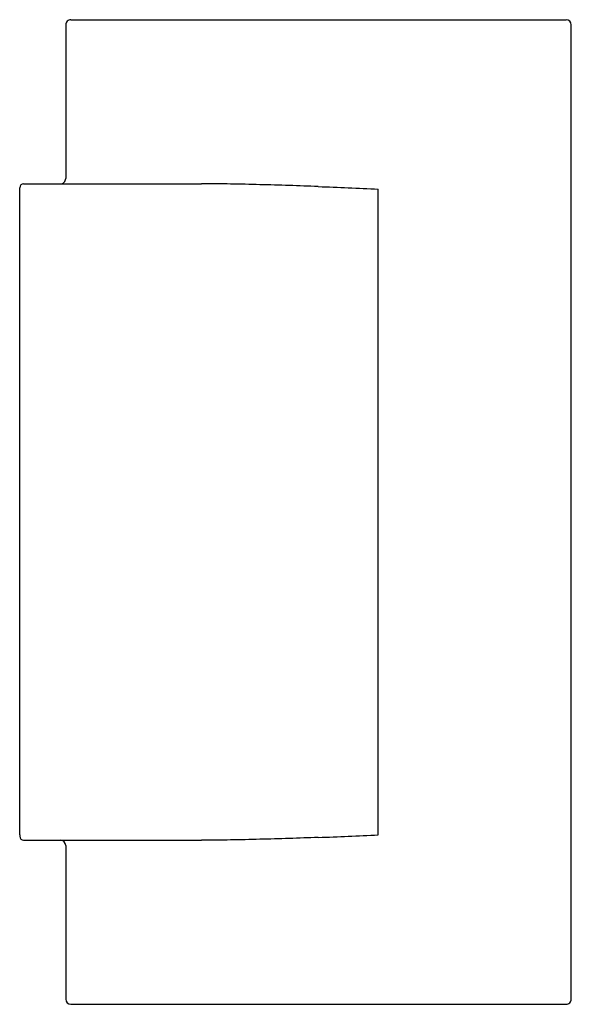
# Model space of a CAD drawing. Header units: millimetres. Extents: x 3925.554 to 3925.974, y 2209.898 to 2210.648.
import ezdxf

# ---------------------------------------------------------------- set-up
doc = ezdxf.new("R2010")
doc.units = ezdxf.units.MM
doc.layers.add('SANINDUSA', color=3, linetype='Continuous')

msp = doc.modelspace()

# ---------------------------------------------------------------- linework, layer by layer
at = {"layer": 'SANINDUSA'}
for p, q in [((3925.58869, 2210.64432), (3925.58869, 2210.52732)), ((3925.97369, 2209.90232), (3925.97369, 2210.64432)), ((3925.55369, 2210.02732), (3925.55369, 2210.51932)), ((3925.82666, 2210.02732), (3925.82666, 2210.51932)), ((3925.58869, 2210.01932), (3925.58869, 2209.90232))]:
    msp.add_line(p, q, dxfattribs=at)
for centre, radius, start, end in [((3925.59269, 2210.64432), 0.004, 89.98254, 180.05801), ((3925.96968, 2210.64432), 0.004, 0.14081, 90.01749), ((3925.55669, 2210.52032), 0.003, 90, 180), ((3925.58469, 2210.52732), 0.004, 270.02072, 0.08837), ((3925.55669, 2210.02632), 0.003, 180, 270), ((3925.58469, 2210.01932), 0.004, 0.19666, 89.97928), ((3925.59269, 2209.90232), 0.004, 180.14081, 270.01749), ((3925.96968, 2209.90232), 0.004, 269.98255, 0.15429)]:
    msp.add_arc(centre, radius, start, end, dxfattribs=at)
for points, knots in [([(3925.59269, 2210.64832), (3925.59269, 2210.64832), (3925.59273, 2210.64832), (3925.59286, 2210.64832), (3925.59295, 2210.64832), (3925.59328, 2210.64832), (3925.59357, 2210.64832), (3925.59422, 2210.64832), (3925.59458, 2210.64832), (3925.59534, 2210.64832), (3925.59573, 2210.64832), (3925.59656, 2210.64832), (3925.59698, 2210.64832), (3925.59784, 2210.64832), (3925.59828, 2210.64832), (3925.59961, 2210.64832), (3925.60051, 2210.64832), (3925.60327, 2210.64832), (3925.60516, 2210.64832), (3925.609, 2210.64832), (3925.61094, 2210.64832), (3925.61483, 2210.64832), (3925.61679, 2210.64832), (3925.62071, 2210.64832), (3925.62268, 2210.64832), (3925.62859, 2210.64832), (3925.63255, 2210.64832), (3925.6405, 2210.64832), (3925.64449, 2210.64832), (3925.65249, 2210.64832), (3925.65649, 2210.64832), (3925.66853, 2210.64832), (3925.67656, 2210.64832), (3925.69264, 2210.64832), (3925.70068, 2210.64832), (3925.71677, 2210.64832), (3925.72481, 2210.64832), (3925.74091, 2210.64832), (3925.74896, 2210.64832), (3925.76507, 2210.64832), (3925.77313, 2210.64832), (3925.78119, 2210.64832)], [0, 0, 0, 0, 0.003906, 0.003906, 0.007813, 0.007813, 0.015625, 0.015625, 0.023438, 0.023438, 0.03125, 0.03125, 0.039063, 0.039063, 0.046875, 0.046875, 0.0625, 0.0625, 0.09375, 0.09375, 0.125, 0.125, 0.15625, 0.15625, 0.1875, 0.1875, 0.25, 0.25, 0.3125, 0.3125, 0.375, 0.375, 0.5, 0.5, 0.625, 0.625, 0.75, 0.75, 0.875, 0.875, 1, 1, 1, 1]), ([(3925.78119, 2210.64832), (3925.79336, 2210.64832), (3925.81772, 2210.64832), (3925.84817, 2210.64832), (3925.87253, 2210.64832), (3925.89082, 2210.64832), (3925.90908, 2210.64832), (3925.92425, 2210.64832), (3925.93629, 2210.64832), (3925.94526, 2210.64832), (3925.95268, 2210.64832), (3925.95852, 2210.64832), (3925.96251, 2210.64832), (3925.96549, 2210.64832), (3925.96748, 2210.64832), (3925.96867, 2210.64832), (3925.96952, 2210.64832), (3925.96961, 2210.64832), (3925.96965, 2210.64832)], [0, 0, 0, 0, 0.1887388, 0.3775592, 0.4722023, 0.5668766, 0.6617116, 0.7566579, 0.8038466, 0.8511031, 0.8988319, 0.9228961, 0.9470932, 0.966542, 0.9762616, 0.9861799, 0.9935203, 1, 1, 1, 1]), ([(3925.55369, 2210.51932), (3925.55369, 2210.51959), (3925.55369, 2210.51985), (3925.55369, 2210.52012), (3925.55369, 2210.5202), (3925.55369, 2210.5203), (3925.55369, 2210.52032), (3925.55369, 2210.52032)], [0, 0, 0, 0, 0.5, 0.5, 0.75, 0.75, 1, 1, 1, 1]), ([(3925.78104, 2210.52123), (3925.77363, 2210.52151), (3925.76622, 2210.52177), (3925.75139, 2210.52225), (3925.74398, 2210.52247), (3925.72915, 2210.52285), (3925.72173, 2210.52301), (3925.7069, 2210.52325), (3925.69948, 2210.52332), (3925.69206, 2210.52332)], [0, 0, 0, 0, 0.25, 0.25, 0.5, 0.5, 0.75, 0.75, 1, 1, 1, 1]), ([(3925.55369, 2210.02732), (3925.55369, 2210.02706), (3925.55369, 2210.0268), (3925.55369, 2210.02652), (3925.55369, 2210.02645), (3925.55369, 2210.02635), (3925.55369, 2210.02632), (3925.55369, 2210.02632)], [0, 0, 0, 0, 0.5, 0.5, 0.75, 0.75, 1, 1, 1, 1]), ([(3925.78104, 2210.02542), (3925.77363, 2210.02514), (3925.76622, 2210.02488), (3925.75139, 2210.0244), (3925.74398, 2210.02418), (3925.72915, 2210.0238), (3925.72173, 2210.02363), (3925.7069, 2210.0234), (3925.69948, 2210.02332), (3925.69206, 2210.02332)], [0, 0, 0, 0, 0.25, 0.25, 0.5, 0.5, 0.75, 0.75, 1, 1, 1, 1]), ([(3925.59269, 2209.89832), (3925.59269, 2209.89832), (3925.59273, 2209.89832), (3925.59286, 2209.89832), (3925.59295, 2209.89832), (3925.59328, 2209.89832), (3925.59357, 2209.89832), (3925.59422, 2209.89832), (3925.59458, 2209.89832), (3925.59534, 2209.89832), (3925.59573, 2209.89832), (3925.59656, 2209.89832), (3925.59698, 2209.89832), (3925.59784, 2209.89832), (3925.59828, 2209.89832), (3925.59961, 2209.89832), (3925.60051, 2209.89832), (3925.60327, 2209.89832), (3925.60516, 2209.89832), (3925.609, 2209.89832), (3925.61094, 2209.89832), (3925.61483, 2209.89832), (3925.61679, 2209.89832), (3925.62071, 2209.89832), (3925.62268, 2209.89832), (3925.62859, 2209.89832), (3925.63255, 2209.89832), (3925.6405, 2209.89832), (3925.64449, 2209.89832), (3925.65249, 2209.89832), (3925.65649, 2209.89832), (3925.66853, 2209.89832), (3925.67656, 2209.89832), (3925.69264, 2209.89832), (3925.70068, 2209.89832), (3925.71677, 2209.89832), (3925.72481, 2209.89832), (3925.74091, 2209.89832), (3925.74896, 2209.89832), (3925.76507, 2209.89832), (3925.77313, 2209.89832), (3925.78119, 2209.89832)], [0, 0, 0, 0, 0.003906, 0.003906, 0.007813, 0.007813, 0.015625, 0.015625, 0.023438, 0.023438, 0.03125, 0.03125, 0.039063, 0.039063, 0.046875, 0.046875, 0.0625, 0.0625, 0.09375, 0.09375, 0.125, 0.125, 0.15625, 0.15625, 0.1875, 0.1875, 0.25, 0.25, 0.3125, 0.3125, 0.375, 0.375, 0.5, 0.5, 0.625, 0.625, 0.75, 0.75, 0.875, 0.875, 1, 1, 1, 1]), ([(3925.78119, 2209.89832), (3925.79336, 2209.89832), (3925.81772, 2209.89832), (3925.84818, 2209.89832), (3925.87256, 2209.89832), (3925.89086, 2209.89832), (3925.90912, 2209.89832), (3925.92426, 2209.89832), (3925.9363, 2209.89832), (3925.94427, 2209.89832), (3925.95123, 2209.89832), (3925.95713, 2209.89832), (3925.96208, 2209.89832), (3925.9655, 2209.89832), (3925.9675, 2209.89832), (3925.96868, 2209.89832), (3925.96952, 2209.89832), (3925.96961, 2209.89832), (3925.96965, 2209.89832)], [0, 0, 0, 0, 0.188775, 0.377543, 0.472328, 0.567148, 0.661922, 0.756644, 0.803869, 0.851086, 0.883124, 0.915168, 0.947092, 0.96654, 0.976381, 0.986181, 0.993521, 1, 1, 1, 1])]:
    msp.add_open_spline(points, degree=3, knots=knots, dxfattribs=at)
for points in [[(3925.55669, 2210.52332), (3925.6018, 2210.52332), (3925.64691, 2210.52332), (3925.69206, 2210.52332)], [(3925.78104, 2210.52123), (3925.79625, 2210.52066), (3925.81146, 2210.52001), (3925.82666, 2210.51932)], [(3925.78104, 2210.02542), (3925.79625, 2210.02599), (3925.81146, 2210.02664), (3925.82666, 2210.02732)], [(3925.55669, 2210.02332), (3925.6018, 2210.02332), (3925.64691, 2210.02332), (3925.69206, 2210.02332)]]:
    msp.add_open_spline(points, degree=3, dxfattribs=at)

doc.saveas('drawing.dxf')
